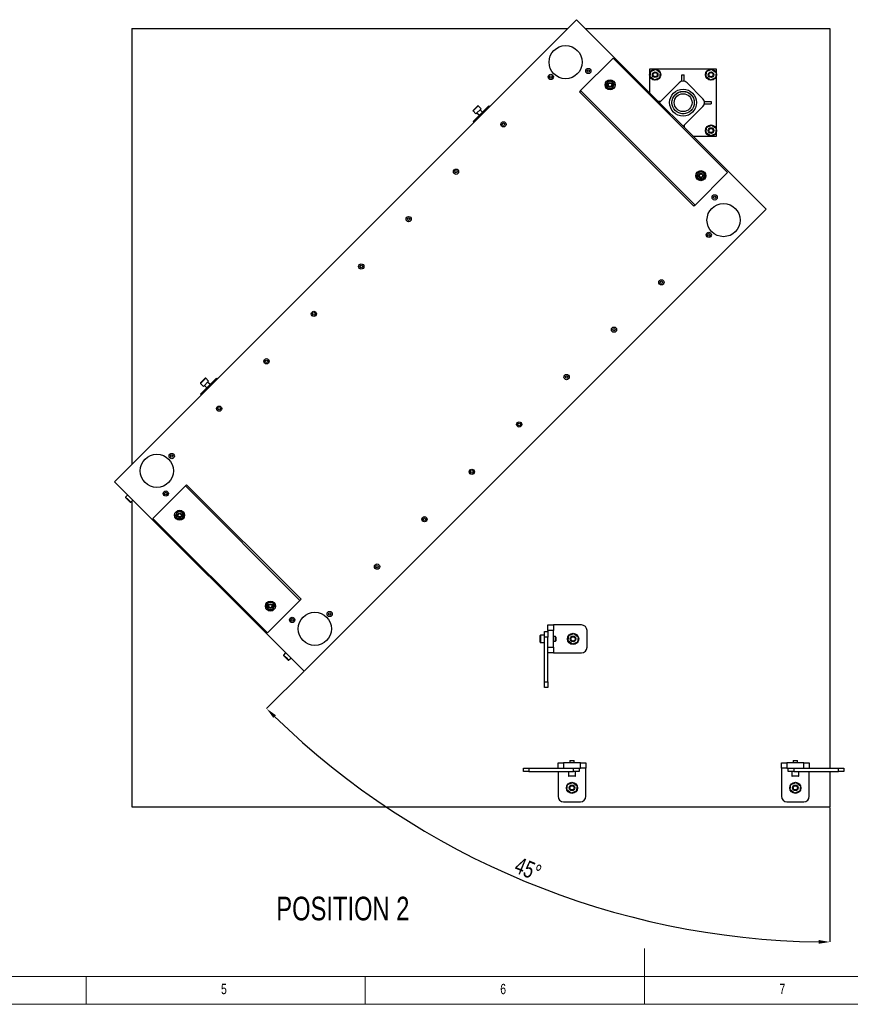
# Model space of a CAD drawing. Header units: millimetres. Extents: x -47 to 589, y 5 to 415.
# Tile 4 of 45: x 185 to 334, y 5 to 181. Entities that reach past the tile are written whole.
import ezdxf

# ---------------------------------------------------------------- set-up
doc = ezdxf.new("R2010")
doc.units = ezdxf.units.MM
doc.header["$PDSIZE"] = -1
doc.layers.add('COTES', color=1, linetype='Continuous')
doc.layers.add('NOTES', color=6, linetype='Continuous')
doc.layers.add('TRAIT-FORT', color=4, linetype='Continuous', lineweight=25)
doc.styles.add('SLDTEXTSTYLE0', font='TXT', dxfattribs={"width": 0.75})
doc.dimstyles.new('SLDDIMSTYLE3', dxfattribs={"dimtxt": 3, "dimasz": 2, "dimexe": 0, "dimexo": 0.0625, "dimgap": 0.75, "dimtad": 1, "dimdec": 4, "dimlfac": 10, "dimzin": 12, "dimdsep": 46, "dimtxsty": 'SLDTEXTSTYLE0', "dimsah": 1, "dimcen": 0.09, "dimazin": 3, "dimtfac": 1, "dimtofl": 0, "dimtmove": 0, "dimatfit": 3, "dimfxl": 1, "dimfrac": 2, "dimtolj": 1, "dimtzin": 12, "dimarcsym": 0})

# ---------------------------------------------------------------- blocks, each defined once
blk = doc.blocks.new('_D')
at = {"layer": 'COTES', "color": 0, "lineweight": -2, "transparency": 16777216}
for p, q in [((235.98, 64.59), (229.33, 57.94)), ((330.19, 40.27), (330.19, 16.16))]:
    blk.add_line(p, q, dxfattribs=at)
blk.add_arc((330.19, 158.81), 142.65, 225.8033, 269.1967, dxfattribs=at)
at = {"layer": 'COTES', "color": 0, "transparency": 16777216}
for points in [[(230.52, 56.3), (230.99, 56.77), (229.33, 57.94)], [(328.2, 16.51), (328.19, 15.84), (330.19, 16.16)]]:
    blk.add_solid(points, dxfattribs=at)
at = {"layer": 'Defpoints', "color": 0, "transparency": 16777216}
for p in [(330.19, 179.73), (318.76, 147.37), (236.02, 64.64), (330.19, 40.33), (258.87, 35.27)]:
    blk.add_point(p, dxfattribs=at)
at = {"layer": 'COTES', "color": 0, "transparency": 16777216, "insert": (274.62, 31.49), "char_height": 3, "attachment_point": 1, "rotation": 337.5, "style": 'SLDTEXTSTYLE0'}
blk.add_mtext('\\A1;45°', dxfattribs=at)

msp = doc.modelspace()

# ---------------------------------------------------------------- linework, layer by layer
at = {"lineweight": 18}
for p, q in [((297, 5), (297, 15)), ((10, 10), (584, 10)), ((197, 10), (197, 5)), ((247, 5), (247, 10)), ((5, 5), (589, 5))]:
    msp.add_line(p, q, dxfattribs=at)
at = {"layer": 'TRAIT-FORT', "lineweight": 25}
for p, q in [((284.815328, 181.310356), (202.083834, 98.578862)), ((318.756453, 147.36923), (284.815328, 181.310356)), ((205.194282, 179.732693), (205.194282, 101.68931)), ((205.194282, 179.732693), (283.237665, 179.732693)), ((286.392991, 179.732693), (330.194282, 179.732693)), ((330.194282, 179.732693), (330.194282, 47.261113)), ((291.374143, 174.434142), (285.558276, 168.618275)), ((291.374143, 174.434142), (311.88024, 153.928046)), ((297.907211, 172.461113), (297.907211, 168.218473)), ((309.907211, 172.461113), (297.907211, 172.461113)), ((298.011938, 171.058845), (298.1112, 172.035308)), ((298.807949, 170.48465), (298.011938, 171.058845)), ((298.1112, 172.035308), (299.006472, 172.437577)), ((299.006472, 172.437577), (299.802484, 171.863382)), ((299.802484, 171.863382), (299.703222, 170.886919)), ((303.707211, 170.269336), (303.707211, 171.461113)), ((303.707211, 171.461113), (304.107211, 171.461113)), ((304.107211, 170.269336), (304.107211, 171.461113)), ((308.011938, 171.058845), (308.1112, 172.035308)), ((308.807949, 170.48465), (308.011938, 171.058845)), ((308.1112, 172.035308), (309.006472, 172.437577)), ((309.006472, 172.437577), (309.802484, 171.863382)), ((309.802484, 171.863382), (309.703222, 170.886919)), ((309.907211, 160.461113), (309.907211, 172.461113)), ((299.703222, 170.886919), (298.807949, 170.48465)), ((299.66457, 166.461113), (303.200104, 169.996647)), ((304.614318, 169.996647), (307.442745, 167.16822)), ((309.703222, 170.886919), (308.807949, 170.48465)), ((285.558276, 168.618275), (285.346144, 168.406143)), ((305.85224, 147.900046), (285.346144, 168.406143)), ((306.064372, 148.112178), (285.558276, 168.618275)), ((303.707211, 168.461138), (303.707211, 168.461113)), ((303.707211, 168.461113), (304.107211, 168.461113)), ((304.107211, 168.461113), (304.107211, 168.461138)), ((266.28913, 163.067001), (269.117557, 165.895428)), ((267.217208, 165.886589), (266.297969, 164.96735)), ((266.297969, 165.055739), (267.127457, 165.885227)), ((267.127457, 165.885227), (267.128819, 165.886589)), ((267.738699, 165.365098), (267.217208, 165.886589)), ((269.117557, 165.895428), (269.258979, 165.754007)), ((299.86457, 166.661113), (299.46457, 166.661113)), ((301.907211, 166.661113), (301.907186, 166.661113)), ((301.907186, 166.261113), (301.907211, 166.261113)), ((301.907211, 166.261113), (301.907211, 166.661113)), ((307.442745, 165.754007), (303.907211, 162.218473)), ((305.907211, 166.661113), (305.907211, 166.261113)), ((305.907236, 166.661113), (305.907211, 166.661113)), ((305.907211, 166.261113), (305.907236, 166.261113)), ((307.715434, 166.661113), (308.907211, 166.661113)), ((307.715434, 166.261113), (308.907211, 166.261113)), ((308.907211, 166.661113), (308.907211, 166.261113)), ((266.297969, 164.96735), (266.81946, 164.445859)), ((267.738699, 165.365098), (266.81946, 164.445859)), ((266.996237, 164.622636), (267.420501, 164.198372)), ((267.986186, 164.764057), (267.561922, 165.188321)), ((303.707211, 164.461113), (303.707211, 164.461088)), ((304.107211, 164.461113), (303.707211, 164.461113)), ((304.107211, 164.461088), (304.107211, 164.461113)), ((266.28913, 163.067001), (266.430551, 162.925579)), ((304.107211, 162.418473), (304.107211, 162.018473)), ((308.1112, 162.035308), (309.006472, 162.437577)), ((309.006472, 162.437577), (309.802484, 161.863382)), ((305.66457, 160.461113), (309.907211, 160.461113)), ((308.011938, 161.058845), (308.1112, 162.035308)), ((308.807949, 160.48465), (308.011938, 161.058845)), ((309.703222, 160.886919), (308.807949, 160.48465)), ((309.802484, 161.863382), (309.703222, 160.886919)), ((311.88024, 153.928046), (306.064372, 148.112178)), ((306.064372, 148.112178), (305.85224, 147.900046)), ((236.02496, 64.637737), (318.756453, 147.36923)), ((217.498762, 114.276633), (220.327189, 117.10506)), ((218.42684, 117.096221), (217.507601, 116.176982)), ((217.507601, 116.265371), (218.337089, 117.094859)), ((218.948331, 116.57473), (218.029092, 115.655491)), ((218.337089, 117.094859), (218.338451, 117.096221)), ((218.948331, 116.57473), (218.42684, 117.096221)), ((219.195818, 115.973689), (218.771554, 116.397953)), ((220.327189, 117.10506), (220.468611, 116.963639)), ((217.507601, 116.176982), (218.029092, 115.655491)), ((218.205869, 115.832268), (218.630133, 115.408004)), ((217.498762, 114.276633), (217.640184, 114.135212)), ((202.083834, 98.578862), (236.02496, 64.637737)), ((214.775915, 97.835914), (208.960048, 92.020047)), ((214.988047, 98.048046), (214.775915, 97.835914)), ((214.775915, 97.835914), (235.282012, 77.329818)), ((214.988047, 98.048046), (235.494144, 77.54195)), ((204.452642, 96.210055), (204.072572, 95.829985)), ((204.072572, 95.829985), (204.532192, 95.370365)), ((204.487997, 95.326171), (204.072572, 95.741596)), ((204.903423, 94.910746), (204.487997, 95.326171)), ((204.532192, 95.370365), (204.991811, 94.910746)), ((204.991811, 94.910746), (205.371881, 95.290816)), ((205.194282, 95.113217), (205.194282, 40.332585)), ((229.466145, 71.51395), (208.960048, 92.020047)), ((235.282012, 77.329818), (229.466145, 71.51395)), ((235.494144, 77.54195), (235.282012, 77.329818)), ((279.707633, 71.932693), (279.707633, 72.932693)), ((279.707633, 72.932693), (280.707633, 72.932693)), ((280.707633, 72.932693), (280.707633, 71.932693)), ((285.707633, 72.932693), (280.707633, 72.932693)), ((278.307633, 70.432693), (278.307633, 71.020193)), ((279.107633, 71.082693), (278.370133, 71.082693)), ((278.370133, 71.082693), (278.370133, 70.432693)), ((279.107633, 71.732693), (279.707633, 71.732693)), ((279.107633, 70.732693), (279.107633, 71.732693)), ((279.707633, 70.732693), (279.107633, 70.732693)), ((279.107633, 62.732693), (279.107633, 70.732693)), ((280.707633, 71.932693), (279.707633, 71.932693)), ((279.707633, 71.932693), (279.707633, 71.732693)), ((279.707633, 71.732693), (279.707633, 70.732693)), ((279.707633, 62.732693), (279.707633, 70.732693)), ((280.707633, 68.932693), (280.707633, 71.932693)), ((281.045133, 70.832693), (280.707633, 70.832693)), ((281.107633, 70.770193), (281.045133, 70.832693)), ((281.045133, 70.032693), (281.045133, 70.832693)), ((281.107633, 70.770193), (281.107633, 70.095193)), ((283.300998, 70.056732), (283.428724, 71.029881)), ((283.428724, 71.029881), (284.335359, 71.405842)), ((284.335359, 71.405842), (285.114268, 70.808654)), ((285.114268, 70.808654), (284.986542, 69.835504)), ((286.707633, 68.932693), (286.707633, 71.932693)), ((278.307633, 69.845193), (278.307633, 70.432693)), ((278.370133, 70.432693), (278.370133, 69.782693)), ((278.370133, 69.782693), (279.107633, 69.782693)), ((279.707633, 68.932693), (280.707633, 68.932693)), ((280.707633, 70.032693), (281.045133, 70.032693)), ((280.707633, 68.932693), (280.707633, 67.932693)), ((281.045133, 70.032693), (281.107633, 70.095193)), ((284.079907, 69.459544), (283.300998, 70.056732)), ((284.986542, 69.835504), (284.079907, 69.459544)), ((232.736913, 67.925783), (232.356843, 67.545713)), ((232.356843, 67.545713), (232.816463, 67.086094)), ((232.772269, 67.0419), (232.356843, 67.457325)), ((233.187694, 66.626475), (232.772269, 67.0419)), ((232.816463, 67.086094), (233.276082, 66.626475)), ((233.276082, 66.626475), (233.656152, 67.006545)), ((280.707633, 67.932693), (279.707633, 67.932693)), ((280.707633, 67.932693), (285.707633, 67.932693)), ((279.107633, 62.732693), (279.707633, 62.732693)), ((279.107633, 61.732693), (279.107633, 62.732693)), ((279.707633, 61.732693), (279.107633, 61.732693)), ((279.707633, 62.732693), (279.707633, 61.732693)), ((281.507633, 47.261113), (281.507633, 48.261113)), ((281.507633, 48.261113), (282.507633, 48.261113)), ((282.507633, 48.261113), (282.507633, 47.261113)), ((285.507633, 48.261113), (282.507633, 48.261113)), ((283.670133, 48.661113), (283.607633, 48.598613)), ((283.607633, 48.598613), (283.607633, 48.261113)), ((284.407633, 48.598613), (283.607633, 48.598613)), ((283.670133, 48.661113), (284.345133, 48.661113)), ((284.407633, 48.598613), (284.345133, 48.661113)), ((284.407633, 48.261113), (284.407633, 48.598613)), ((285.507633, 47.261113), (285.507633, 48.261113)), ((285.507633, 48.261113), (286.507633, 48.261113)), ((286.507633, 48.261113), (286.507633, 47.261113)), ((321.507633, 47.261113), (321.507633, 48.261113)), ((321.507633, 48.261113), (322.507633, 48.261113)), ((322.507633, 48.261113), (322.507633, 47.261113)), ((325.507633, 48.261113), (322.507633, 48.261113)), ((323.670133, 48.661113), (323.607633, 48.598613)), ((323.607633, 48.598613), (323.607633, 48.261113)), ((324.407633, 48.598613), (323.607633, 48.598613)), ((323.670133, 48.661113), (324.345133, 48.661113)), ((324.407633, 48.598613), (324.345133, 48.661113)), ((324.407633, 48.261113), (324.407633, 48.598613)), ((325.507633, 47.261113), (325.507633, 48.261113)), ((325.507633, 48.261113), (326.507633, 48.261113)), ((326.507633, 48.261113), (326.507633, 47.261113)), ((275.307633, 46.661113), (275.307633, 47.261113)), ((275.307633, 47.261113), (276.307633, 47.261113)), ((276.307633, 46.661113), (275.307633, 46.661113)), ((276.307633, 47.261113), (276.307633, 46.661113)), ((276.307633, 47.261113), (284.307633, 47.261113)), ((276.307633, 46.661113), (284.307633, 46.661113)), ((281.507633, 46.661113), (281.507633, 42.261113)), ((283.357633, 46.661113), (283.357633, 45.923613)), ((283.357633, 45.923613), (284.007633, 45.923613)), ((284.007633, 45.861113), (283.420133, 45.861113)), ((284.007633, 45.923613), (284.657633, 45.923613)), ((284.595133, 45.861113), (284.007633, 45.861113)), ((284.307633, 46.661113), (284.307633, 47.261113)), ((284.307633, 47.261113), (285.307633, 47.261113)), ((285.307633, 46.661113), (284.307633, 46.661113)), ((284.657633, 45.923613), (284.657633, 46.661113)), ((285.307633, 47.261113), (285.307633, 46.661113)), ((285.307633, 47.261113), (285.507633, 47.261113)), ((286.507633, 47.261113), (285.507633, 47.261113)), ((286.507633, 42.261113), (286.507633, 47.261113)), ((322.507633, 47.261113), (321.507633, 47.261113)), ((321.507633, 47.261113), (321.507633, 42.261113)), ((322.507633, 47.261113), (322.707633, 47.261113)), ((322.707633, 46.661113), (322.707633, 47.261113)), ((322.707633, 47.261113), (323.707633, 47.261113)), ((323.707633, 46.661113), (322.707633, 46.661113)), ((323.357633, 46.661113), (323.357633, 45.923613)), ((323.357633, 45.923613), (324.007633, 45.923613)), ((324.007633, 45.861113), (323.420133, 45.861113)), ((323.707633, 47.261113), (323.707633, 46.661113)), ((323.707633, 47.261113), (331.707633, 47.261113)), ((323.707633, 46.661113), (331.707633, 46.661113)), ((324.007633, 45.923613), (324.657633, 45.923613)), ((324.595133, 45.861113), (324.007633, 45.861113)), ((324.657633, 45.923613), (324.657633, 46.661113)), ((326.507633, 42.261113), (326.507633, 46.661113)), ((330.194282, 46.661113), (330.194282, 40.332585)), ((331.707633, 46.661113), (331.707633, 47.261113)), ((331.707633, 47.261113), (332.707633, 47.261113)), ((332.707633, 46.661113), (331.707633, 46.661113)), ((332.707633, 47.261113), (332.707633, 46.661113)), ((283.100998, 43.385152), (283.228724, 44.358302)), ((283.228724, 44.358302), (284.135359, 44.734263)), ((284.135359, 44.734263), (284.914268, 44.137074)), ((284.914268, 44.137074), (284.786542, 43.163925)), ((323.100998, 43.385152), (323.228724, 44.358302)), ((323.228724, 44.358302), (324.135359, 44.734263)), ((324.135359, 44.734263), (324.914268, 44.137074)), ((324.914268, 44.137074), (324.786542, 43.163925)), ((283.879907, 42.787964), (283.100998, 43.385152)), ((284.786542, 43.163925), (283.879907, 42.787964)), ((323.879907, 42.787964), (323.100998, 43.385152)), ((324.786542, 43.163925), (323.879907, 42.787964)), ((282.507633, 41.261113), (285.507633, 41.261113)), ((322.507633, 41.261113), (325.507633, 41.261113)), ((205.194282, 40.332585), (330.194282, 40.332585))]:
    msp.add_line(p, q, dxfattribs=at)
for centre, radius in [((282.867768, 173.712416), 2.967516), ((280.219134, 171.057307), 0.47), ((280.219134, 171.057307), 0.225), ((286.936648, 172.117968), 0.47), ((286.936648, 172.117968), 0.225), ((298.907211, 171.461113), 1), ((298.907211, 171.461113), 0.5), ((298.907211, 171.461113), 0.392061), ((298.907211, 171.461113), 0.38), ((308.907211, 171.461113), 1), ((308.907211, 171.461113), 0.5), ((308.907211, 171.461113), 0.392061), ((308.907211, 171.461113), 0.38), ((290.825735, 169.643094), 0.9), ((290.825735, 169.643094), 0.4), ((290.825735, 169.643094), 0.3), ((303.907211, 166.461113), 2.41), ((303.907211, 166.461113), 2.01), ((303.907211, 166.461113), 2), ((303.907211, 166.461113), 1.6), ((271.733852, 162.572026), 0.47), ((271.733852, 162.572026), 0.225), ((308.907211, 161.461113), 1), ((308.907211, 161.461113), 0.5), ((308.907211, 161.461113), 0.392061), ((308.907211, 161.461113), 0.38), ((263.248571, 154.086745), 0.47), ((263.248571, 154.086745), 0.225), ((307.089191, 153.379638), 0.9), ((307.089191, 153.379638), 0.4), ((307.089191, 153.379638), 0.3), ((309.564065, 149.490551), 0.47), ((311.155276, 145.424908), 2.967516), ((309.564065, 149.490551), 0.225), ((254.76329, 145.601463), 0.47), ((254.76329, 145.601463), 0.225), ((308.503405, 142.773036), 0.47), ((308.503405, 142.773036), 0.225), ((246.278008, 137.116182), 0.47), ((246.278008, 137.116182), 0.225), ((300.018124, 134.287755), 0.47), ((300.018124, 134.287755), 0.225), ((237.792727, 128.630901), 0.47), ((237.792727, 128.630901), 0.225), ((291.532842, 125.802473), 0.47), ((291.532842, 125.802473), 0.225), ((229.307445, 120.145619), 0.47), ((229.307445, 120.145619), 0.225), ((283.047561, 117.317192), 0.47), ((283.047561, 117.317192), 0.225), ((220.822164, 111.660338), 0.47), ((220.822164, 111.660338), 0.225), ((274.562279, 108.831911), 0.47), ((274.562279, 108.831911), 0.225), ((209.681774, 100.526422), 2.967516), ((212.336883, 103.175056), 0.47), ((212.336883, 103.175056), 0.225), ((266.076998, 100.346629), 0.47), ((266.076998, 100.346629), 0.225), ((211.276222, 96.457542), 0.47), ((211.276222, 96.457542), 0.225), ((213.751096, 92.568455), 0.9), ((213.751096, 92.568455), 0.4), ((213.751096, 92.568455), 0.3), ((257.591717, 91.861348), 0.47), ((257.591717, 91.861348), 0.225), ((249.106435, 83.376067), 0.47), ((249.106435, 83.376067), 0.225), ((230.014552, 76.304999), 0.9), ((230.014552, 76.304999), 0.4), ((230.014552, 76.304999), 0.3), ((233.903639, 73.830125), 0.47), ((233.903639, 73.830125), 0.225), ((237.969282, 72.238914), 2.967516), ((240.621154, 74.890785), 0.47), ((240.621154, 74.890785), 0.225), ((284.207633, 70.432693), 1), ((284.207633, 70.432693), 0.5), ((284.207633, 70.432693), 0.392061), ((284.207633, 70.432693), 0.38), ((284.007633, 43.761113), 1), ((284.007633, 43.761113), 0.5), ((284.007633, 43.761113), 0.392061), ((284.007633, 43.761113), 0.38), ((324.007633, 43.761113), 1), ((324.007633, 43.761113), 0.5), ((324.007633, 43.761113), 0.392061), ((324.007633, 43.761113), 0.38)]:
    msp.add_circle(centre, radius, dxfattribs=at)
for centre, radius, start, end in [((290.825735, 169.643094), 0.65, 150, 210), ((290.825735, 169.643094), 0.65, 90, 150), ((290.825735, 169.643094), 0.65, 210, 270), ((290.825735, 169.643094), 0.65, 30, 90), ((290.825735, 169.643094), 0.65, 270, 330), ((290.825735, 169.643094), 0.65, 330, 30), ((303.907211, 169.28954), 1, 45, 135), ((267.173014, 165.842395), 0.0625, 45, 135), ((306.735638, 166.461113), 1, 315, 45), ((266.342163, 165.011544), 0.0625, 135, 225), ((307.089191, 153.379638), 0.65, 150, 210), ((307.089191, 153.379638), 0.65, 90, 150), ((307.089191, 153.379638), 0.65, 30, 90), ((307.089191, 153.379638), 0.65, 330, 30), ((307.089191, 153.379638), 0.65, 210, 270), ((307.089191, 153.379638), 0.65, 270, 330), ((218.382646, 117.052027), 0.0625, 45, 135), ((217.551795, 116.221177), 0.0625, 135, 225), ((204.116766, 95.785791), 0.0625, 135, 225), ((204.947617, 94.95494), 0.0625, 225, 315), ((213.751096, 92.568455), 0.65, 150, 210), ((213.751096, 92.568455), 0.65, 90, 150), ((213.751096, 92.568455), 0.65, 210, 270), ((213.751096, 92.568455), 0.65, 30, 90), ((213.751096, 92.568455), 0.65, 270, 330), ((213.751096, 92.568455), 0.65, 330, 30), ((230.014552, 76.304999), 0.65, 150, 210), ((230.014552, 76.304999), 0.65, 90, 150), ((230.014552, 76.304999), 0.65, 210, 270), ((230.014552, 76.304999), 0.65, 30, 90), ((230.014552, 76.304999), 0.65, 270, 330), ((230.014552, 76.304999), 0.65, 330, 30), ((285.707633, 71.932693), 1, 0, 90), ((278.370133, 71.020193), 0.0625, 90, 180), ((278.370133, 69.845193), 0.0625, 180, 270), ((285.707633, 68.932693), 1, 270, 0), ((232.401038, 67.501519), 0.0625, 135, 225), ((233.231888, 66.670669), 0.0625, 225, 315), ((283.420133, 45.923613), 0.0625, 180, 270), ((284.595133, 45.923613), 0.0625, 270, 0), ((323.420133, 45.923613), 0.0625, 180, 270), ((324.595133, 45.923613), 0.0625, 270, 0), ((282.507633, 42.261113), 1, 180, 270), ((285.507633, 42.261113), 1, 270, 0), ((322.507633, 42.261113), 1, 180, 270), ((325.507633, 42.261113), 1, 270, 360)]:
    msp.add_arc(centre, radius, start, end, dxfattribs=at)
for points, knots in [([(290.262819, 169.968094), (290.246503, 169.939833), (290.21353, 169.882723), (290.165536, 169.799595), (290.119129, 169.719216), (290.089874, 169.668545), (290.07518, 169.643094)], [0, 0, 0, 0, 0.2495749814, 0.5043580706, 0.7510438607, 1, 1, 1, 1]), ([(290.262819, 169.318094), (290.246503, 169.346354), (290.21353, 169.403465), (290.165536, 169.486593), (290.119129, 169.566972), (290.089874, 169.617642), (290.07518, 169.643094)], [0, 0, 0, 0, 0.2495749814, 0.5043580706, 0.7510438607, 1, 1, 1, 1]), ([(290.450458, 170.293094), (290.424766, 170.248595), (290.372504, 170.158075), (290.30771, 170.045848), (290.270677, 169.981705), (290.262819, 169.968094)], [0, 0, 0, 0, 0.4323834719, 0.8795505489, 1, 1, 1, 1]), ([(290.450458, 168.993094), (290.424768, 169.03759), (290.372511, 169.128102), (290.311598, 169.233607), (290.274614, 169.297663), (290.266752, 169.311281), (290.262819, 169.318094)], [0, 0, 0, 0, 0.4323749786, 0.879533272, 0.9397274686, 1, 1, 1, 1]), ([(290.825735, 170.293094), (290.819654, 170.293094), (290.720948, 170.293094), (290.590814, 170.293094), (290.478853, 170.293094), (290.450458, 170.293094)], [0, 0, 0, 0, 0.0467158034, 0.7582320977, 1, 1, 1, 1]), ([(291.201013, 170.293094), (291.157104, 170.293094), (291.076337, 170.293094), (290.94975, 170.293094), (290.867441, 170.293094), (290.825735, 170.293094)], [0, 0, 0, 0, 0.3701550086, 0.680862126, 1, 1, 1, 1]), ([(291.201013, 170.293094), (291.226705, 170.248595), (291.278967, 170.158075), (291.34376, 170.045848), (291.380793, 169.981705), (291.388652, 169.968094)], [0, 0, 0, 0, 0.4323834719, 0.8795505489, 1, 1, 1, 1]), ([(291.201013, 168.993094), (291.226717, 169.037614), (291.265645, 169.10504), (291.321392, 169.201597), (291.358212, 169.265371), (291.38079, 169.304477), (291.388652, 169.318094)], [0, 0, 0, 0, 0.4320418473, 0.6543437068, 0.8796457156, 1, 1, 1, 1]), ([(291.388652, 169.968094), (291.404968, 169.939833), (291.437941, 169.882723), (291.485935, 169.799595), (291.532342, 169.719216), (291.561596, 169.668545), (291.576291, 169.643094)], [0, 0, 0, 0, 0.2495749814, 0.5043580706, 0.7510438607, 1, 1, 1, 1]), ([(291.388652, 169.318094), (291.404968, 169.346354), (291.437941, 169.403465), (291.485935, 169.486593), (291.532342, 169.566972), (291.561596, 169.617642), (291.576291, 169.643094)], [0, 0, 0, 0, 0.2495749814, 0.5043580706, 0.7510438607, 1, 1, 1, 1]), ([(290.825735, 168.993094), (290.819654, 168.993094), (290.767889, 168.993094), (290.66899, 168.993094), (290.550096, 168.993094), (290.478896, 168.993094), (290.450458, 168.993094)], [0, 0, 0, 0, 0.0465796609, 0.3964588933, 0.7589366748, 1, 1, 1, 1]), ([(291.201013, 168.993094), (291.157104, 168.993094), (291.076337, 168.993094), (290.94975, 168.993094), (290.867441, 168.993094), (290.825735, 168.993094)], [0, 0, 0, 0, 0.3701550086, 0.680862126, 1, 1, 1, 1]), ([(306.526275, 153.704638), (306.509959, 153.676377), (306.476986, 153.619267), (306.428992, 153.536139), (306.382585, 153.45576), (306.35333, 153.405089), (306.338636, 153.379638)], [0, 0, 0, 0, 0.2495749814, 0.5043580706, 0.7510438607, 1, 1, 1, 1]), ([(306.713914, 154.029638), (306.688222, 153.985139), (306.63596, 153.894619), (306.571166, 153.782392), (306.534133, 153.718249), (306.526275, 153.704638)], [0, 0, 0, 0, 0.4323834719, 0.8795505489, 1, 1, 1, 1]), ([(307.089191, 154.029638), (307.08311, 154.029638), (306.984404, 154.029638), (306.85427, 154.029638), (306.742309, 154.029638), (306.713914, 154.029638)], [0, 0, 0, 0, 0.0467158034, 0.7582320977, 1, 1, 1, 1]), ([(307.464469, 154.029638), (307.42056, 154.029638), (307.339793, 154.029638), (307.213206, 154.029638), (307.130897, 154.029638), (307.089191, 154.029638)], [0, 0, 0, 0, 0.3701550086, 0.680862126, 1, 1, 1, 1]), ([(307.464469, 154.029638), (307.490161, 153.985139), (307.542422, 153.894619), (307.607216, 153.782392), (307.644249, 153.718249), (307.652108, 153.704638)], [0, 0, 0, 0, 0.4323834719, 0.8795505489, 1, 1, 1, 1]), ([(307.652108, 153.704638), (307.668424, 153.676377), (307.701397, 153.619267), (307.749391, 153.536139), (307.795798, 153.45576), (307.825052, 153.405089), (307.839747, 153.379638)], [0, 0, 0, 0, 0.2495749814, 0.5043580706, 0.7510438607, 1, 1, 1, 1]), ([(306.526275, 153.054638), (306.509959, 153.082898), (306.476986, 153.140009), (306.428992, 153.223137), (306.382585, 153.303516), (306.35333, 153.354186), (306.338636, 153.379638)], [0, 0, 0, 0, 0.2495749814, 0.5043580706, 0.7510438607, 1, 1, 1, 1]), ([(306.713914, 152.729638), (306.688224, 152.774134), (306.635967, 152.864646), (306.575054, 152.970151), (306.53807, 153.034207), (306.530208, 153.047825), (306.526275, 153.054638)], [0, 0, 0, 0, 0.4323749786, 0.879533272, 0.9397274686, 1, 1, 1, 1]), ([(307.089191, 152.729638), (307.08311, 152.729638), (307.031345, 152.729638), (306.932446, 152.729638), (306.813552, 152.729638), (306.742352, 152.729638), (306.713914, 152.729638)], [0, 0, 0, 0, 0.0465796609, 0.3964588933, 0.7589366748, 1, 1, 1, 1]), ([(307.464469, 152.729638), (307.42056, 152.729638), (307.339793, 152.729638), (307.213206, 152.729638), (307.130897, 152.729638), (307.089191, 152.729638)], [0, 0, 0, 0, 0.3701550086, 0.680862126, 1, 1, 1, 1]), ([(307.464469, 152.729638), (307.490172, 152.774158), (307.529101, 152.841584), (307.584848, 152.938141), (307.621668, 153.001915), (307.644246, 153.041021), (307.652108, 153.054638)], [0, 0, 0, 0, 0.4320418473, 0.6543437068, 0.8796457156, 1, 1, 1, 1]), ([(307.652108, 153.054638), (307.668424, 153.082898), (307.701397, 153.140009), (307.749391, 153.223137), (307.795798, 153.303516), (307.825052, 153.354186), (307.839747, 153.379638)], [0, 0, 0, 0, 0.2495749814, 0.5043580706, 0.7510438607, 1, 1, 1, 1]), ([(213.18818, 92.893455), (213.171863, 92.865194), (213.138891, 92.808083), (213.090897, 92.724956), (213.04449, 92.644577), (213.015235, 92.593906), (213.000541, 92.568455)], [0, 0, 0, 0, 0.2495749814, 0.5043580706, 0.7510438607, 1, 1, 1, 1]), ([(213.18818, 92.243455), (213.171863, 92.271715), (213.138891, 92.328826), (213.090897, 92.411954), (213.04449, 92.492333), (213.015235, 92.543003), (213.000541, 92.568455)], [0, 0, 0, 0, 0.2495749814, 0.5043580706, 0.7510438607, 1, 1, 1, 1]), ([(213.375819, 93.218455), (213.350127, 93.173955), (213.297865, 93.083435), (213.233071, 92.971209), (213.196038, 92.907066), (213.18818, 92.893455)], [0, 0, 0, 0, 0.4323834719, 0.8795505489, 1, 1, 1, 1]), ([(213.375819, 91.918455), (213.350129, 91.96295), (213.297871, 92.053463), (213.236958, 92.158967), (213.199975, 92.223024), (213.192113, 92.236642), (213.18818, 92.243455)], [0, 0, 0, 0, 0.4323749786, 0.879533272, 0.9397274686, 1, 1, 1, 1]), ([(213.751096, 93.218455), (213.745015, 93.218455), (213.646309, 93.218455), (213.516175, 93.218455), (213.404214, 93.218455), (213.375819, 93.218455)], [0, 0, 0, 0, 0.0467158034, 0.7582320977, 1, 1, 1, 1]), ([(213.751096, 91.918455), (213.745014, 91.918455), (213.693249, 91.918455), (213.594351, 91.918455), (213.475457, 91.918455), (213.404257, 91.918455), (213.375819, 91.918455)], [0, 0, 0, 0, 0.0465796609, 0.3964588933, 0.7589366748, 1, 1, 1, 1]), ([(214.126374, 93.218455), (214.082465, 93.218455), (214.001698, 93.218455), (213.875111, 93.218455), (213.792802, 93.218455), (213.751096, 93.218455)], [0, 0, 0, 0, 0.3701550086, 0.680862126, 1, 1, 1, 1]), ([(214.126374, 91.918455), (214.082465, 91.918455), (214.001698, 91.918455), (213.875111, 91.918455), (213.792802, 91.918455), (213.751096, 91.918455)], [0, 0, 0, 0, 0.3701550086, 0.680862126, 1, 1, 1, 1]), ([(214.126374, 93.218455), (214.152066, 93.173955), (214.204327, 93.083435), (214.269121, 92.971209), (214.306154, 92.907066), (214.314013, 92.893455)], [0, 0, 0, 0, 0.4323834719, 0.8795505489, 1, 1, 1, 1]), ([(214.126374, 91.918455), (214.152077, 91.962974), (214.191006, 92.030401), (214.246753, 92.126958), (214.283573, 92.190732), (214.306151, 92.229838), (214.314013, 92.243455)], [0, 0, 0, 0, 0.4320418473, 0.6543437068, 0.8796457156, 1, 1, 1, 1]), ([(214.314013, 92.893455), (214.330329, 92.865194), (214.363302, 92.808083), (214.411296, 92.724956), (214.457702, 92.644577), (214.486957, 92.593906), (214.501652, 92.568455)], [0, 0, 0, 0, 0.2495749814, 0.5043580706, 0.7510438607, 1, 1, 1, 1]), ([(214.314013, 92.243455), (214.330329, 92.271715), (214.363302, 92.328826), (214.411296, 92.411954), (214.457702, 92.492333), (214.486957, 92.543003), (214.501652, 92.568455)], [0, 0, 0, 0, 0.2495749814, 0.5043580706, 0.7510438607, 1, 1, 1, 1]), ([(229.451636, 76.629999), (229.435319, 76.601738), (229.402347, 76.544627), (229.354353, 76.4615), (229.307946, 76.381121), (229.278691, 76.33045), (229.263997, 76.304999)], [0, 0, 0, 0, 0.2495749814, 0.5043580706, 0.7510438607, 1, 1, 1, 1]), ([(229.451636, 75.979999), (229.435319, 76.008259), (229.402347, 76.06537), (229.354353, 76.148498), (229.307946, 76.228877), (229.278691, 76.279547), (229.263997, 76.304999)], [0, 0, 0, 0, 0.2495749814, 0.5043580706, 0.7510438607, 1, 1, 1, 1]), ([(229.639275, 76.954999), (229.613583, 76.910499), (229.561321, 76.819979), (229.496527, 76.707753), (229.459494, 76.64361), (229.451636, 76.629999)], [0, 0, 0, 0, 0.4323834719, 0.8795505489, 1, 1, 1, 1]), ([(229.639275, 75.654999), (229.613585, 75.699494), (229.561327, 75.790007), (229.500414, 75.895511), (229.463431, 75.959568), (229.455569, 75.973186), (229.451636, 75.979999)], [0, 0, 0, 0, 0.4323749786, 0.879533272, 0.9397274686, 1, 1, 1, 1]), ([(230.014552, 76.954999), (230.008471, 76.954999), (229.909765, 76.954999), (229.779631, 76.954999), (229.66767, 76.954999), (229.639275, 76.954999)], [0, 0, 0, 0, 0.0467158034, 0.7582320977, 1, 1, 1, 1]), ([(230.38983, 76.954999), (230.345921, 76.954999), (230.265154, 76.954999), (230.138567, 76.954999), (230.056258, 76.954999), (230.014552, 76.954999)], [0, 0, 0, 0, 0.3701550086, 0.680862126, 1, 1, 1, 1]), ([(230.38983, 76.954999), (230.415522, 76.910499), (230.467783, 76.819979), (230.532577, 76.707753), (230.56961, 76.64361), (230.577469, 76.629999)], [0, 0, 0, 0, 0.4323834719, 0.8795505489, 1, 1, 1, 1]), ([(230.38983, 75.654999), (230.415533, 75.699518), (230.454462, 75.766945), (230.510209, 75.863502), (230.547029, 75.927276), (230.569607, 75.966382), (230.577469, 75.979999)], [0, 0, 0, 0, 0.4320418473, 0.6543437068, 0.8796457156, 1, 1, 1, 1]), ([(230.577469, 76.629999), (230.593785, 76.601738), (230.626758, 76.544627), (230.674752, 76.4615), (230.721158, 76.381121), (230.750413, 76.33045), (230.765108, 76.304999)], [0, 0, 0, 0, 0.2495749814, 0.5043580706, 0.7510438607, 1, 1, 1, 1]), ([(230.577469, 75.979999), (230.593785, 76.008259), (230.626758, 76.06537), (230.674752, 76.148498), (230.721158, 76.228877), (230.750413, 76.279547), (230.765108, 76.304999)], [0, 0, 0, 0, 0.2495749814, 0.5043580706, 0.7510438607, 1, 1, 1, 1]), ([(230.014552, 75.654999), (230.00847, 75.654999), (229.956705, 75.654999), (229.857807, 75.654999), (229.738913, 75.654999), (229.667713, 75.654999), (229.639275, 75.654999)], [0, 0, 0, 0, 0.0465796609, 0.3964588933, 0.7589366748, 1, 1, 1, 1]), ([(230.38983, 75.654999), (230.345921, 75.654999), (230.265154, 75.654999), (230.138567, 75.654999), (230.056258, 75.654999), (230.014552, 75.654999)], [0, 0, 0, 0, 0.3701550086, 0.680862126, 1, 1, 1, 1])]:
    msp.add_open_spline(points, degree=3, knots=knots, dxfattribs=at)

# ---------------------------------------------------------------- texts
at = {"layer": 'NOTES', "attachment_point": 1, "style": 'SLDTEXTSTYLE0'}
for s, insert, char_height in [('POSITION 2', (231.064215, 24.268264), 4.2333333), ('5', (221.166675, 8.668016), 1.852083), ('6', (271.166675, 8.668016), 1.852083), ('7', (321.166675, 8.668016), 1.852083)]:
    msp.add_mtext(s, dxfattribs=dict(at, insert=insert, char_height=char_height))

# ---------------------------------------------------------------- dimensions: what is measured, and where the dimension line sits
at = {"layer": 'COTES'}
dim = msp.add_angular_dim_2l(base=(258.871538, 35.272443), line1=((330.194282, 179.732693), (330.194282, 40.332585)), line2=((236.02496, 64.637737), (318.756453, 147.36923)), dimstyle='SLDDIMSTYLE3', dxfattribs=at)
dim.commit()
dim.dimension.update_dxf_attribs({"geometry": '_D', "text_midpoint": (275.606217, 27.019813), "dimtype": 162})

doc.saveas('drawing.dxf')
